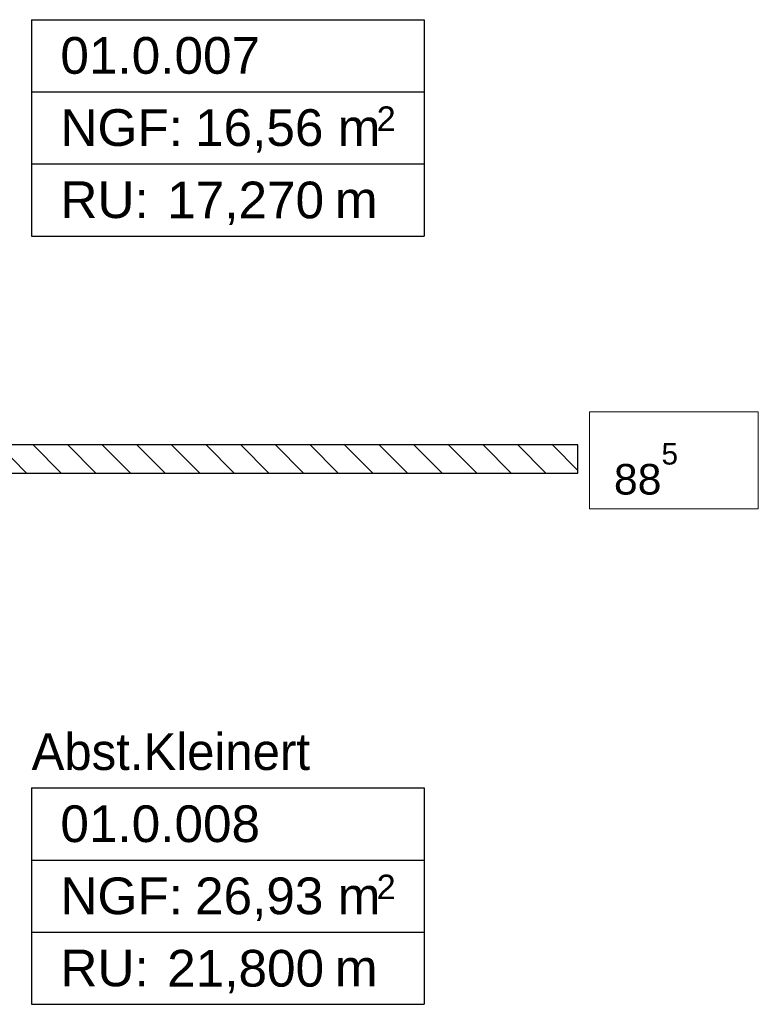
# Model space of a CAD drawing. Extents: x -73 to 183, y -4 to 85.
# Tile 29 of 98: x -31 to -28, y 36 to 40. Entities that reach past the tile are written whole.
import ezdxf

# ---------------------------------------------------------------- set-up
doc = ezdxf.new("R2010")
doc.units = 0
doc.header["$MEASUREMENT"] = 0
for name, color, linetype in [('0._EG_2_P_ZE_TEXT', 7, 'Continuous'), ('0._EG_2_R_NT_INNENWAND', 7, 'Continuous'), ('0._EG_2_Räume', 7, 'Continuous')]:
    doc.layers.add(name, color=color, linetype=linetype)
doc.styles.add('ERSTELLTER_STIL_1', font='ARIAL.TTF')
doc.styles.add('ERSTELLTER_STIL_3', font='txt')

msp = doc.modelspace()

# ---------------------------------------------------------------- hatches: boundary and pattern name
at = {"layer": '0._EG_2_R_NT_INNENWAND', "linetype": 'Continuous', "ltscale": 1000}
h = msp.add_hatch(dxfattribs=at)
h.set_pattern_fill('MW_Porenbeton_0002', color=256, style=0, pattern_type=2)
h.set_pattern_definition([(135, (0, 0), (0.07071068, 0.07071068), [])])
h.paths.add_polyline_path([(-32.2787, 38.32), (-32.2787, 38.205), (-28.5996, 38.205), (-28.5996, 38.32)], flags=0)

# ---------------------------------------------------------------- linework, layer by layer
at = {"layer": '0._EG_2_P_ZE_TEXT', "color": 255, "linetype": 'Continuous', "lineweight": 18, "ltscale": 1000}
for p, q in [((-27.8621, 38.4561), (-28.5519, 38.4561)), ((-28.5519, 38.4561), (-28.5519, 38.0596)), ((-27.8621, 38.0596), (-27.8621, 38.4561)), ((-28.5519, 38.0596), (-27.8621, 38.0596))]:
    msp.add_line(p, q, dxfattribs=at)
at = {"layer": '0._EG_2_R_NT_INNENWAND', "linetype": 'Continuous', "ltscale": 1000}
for p, q in [((-28.5996, 38.32), (-32.2787, 38.32)), ((-28.5996, 38.205), (-28.5996, 38.32)), ((-32.2787, 38.205), (-28.5996, 38.205))]:
    msp.add_line(p, q, dxfattribs=at)
at = {"layer": '0._EG_2_Räume', "linetype": 'Continuous', "ltscale": 1000}
for p, q in [((-30.8306, 40.0577), (-30.8306, 39.1738)), ((-30.8306, 40.0577), (-29.2271, 40.0577)), ((-29.2271, 40.0577), (-29.2271, 39.1738)), ((-30.8306, 39.7631), (-29.2271, 39.7631)), ((-30.8306, 39.4684), (-29.2271, 39.4684)), ((-30.8306, 39.1738), (-29.2271, 39.1738)), ((-30.8306, 36.9186), (-30.8306, 36.0347)), ((-30.8306, 36.9186), (-29.2271, 36.9186)), ((-29.2271, 36.9186), (-29.2271, 36.0347)), ((-30.8306, 36.624), (-29.2271, 36.624)), ((-30.8306, 36.3293), (-29.2271, 36.3293)), ((-30.8306, 36.0347), (-29.2271, 36.0347))]:
    msp.add_line(p, q, dxfattribs=at)

# ---------------------------------------------------------------- texts
at = {"layer": '0._EG_2_P_ZE_TEXT', "linetype": 'Continuous', "insert": (-28.4519, 38.3275), "char_height": 0.125, "attachment_point": 1, "style": 'ERSTELLTER_STIL_1'}
msp.add_mtext('{88\\A1{\\H0.7x;\\S5^  ;}}', dxfattribs=at)
at = {"layer": '0._EG_2_Räume', "linetype": 'Continuous'}
for s, insert, char_height, attachment_point, style in [('{01.0.007 }', (-30.7128, 39.9866), 0.15, 1, 'ERSTELLTER_STIL_1'), ('{NGF: }', (-30.7128, 39.6919), 0.15, 1, 'ERSTELLTER_STIL_1'), ('{16,56 m}', (-30.1628, 39.6919), 0.15, 1, 'ERSTELLTER_STIL_1'), ('{2}', (-29.4209, 39.7034), 0.1, 1, 'ERSTELLTER_STIL_1'), ('{RU: }', (-30.7128, 39.3973), 0.15, 1, 'ERSTELLTER_STIL_1'), ('{17,270}', (-30.2766, 39.2182), 0.15, 7, 'ERSTELLTER_STIL_1'), ('{ m}', (-29.6499, 39.3973), 0.15, 1, 'ERSTELLTER_STIL_1'), ('{Abst.Kleinert}', (-30.8306, 37.1421), 0.15, 1, 'ERSTELLTER_STIL_3'), ('{01.0.008 }', (-30.7128, 36.8475), 0.15, 1, 'ERSTELLTER_STIL_1'), ('{NGF: }', (-30.7128, 36.5528), 0.15, 1, 'ERSTELLTER_STIL_1'), ('{26,93 m}', (-30.1628, 36.5528), 0.15, 1, 'ERSTELLTER_STIL_1'), ('{2}', (-29.4209, 36.5643), 0.1, 1, 'ERSTELLTER_STIL_1'), ('{RU: }', (-30.7128, 36.2582), 0.15, 1, 'ERSTELLTER_STIL_1'), ('{21,800}', (-30.2766, 36.0791), 0.15, 7, 'ERSTELLTER_STIL_1'), ('{ m}', (-29.6499, 36.2582), 0.15, 1, 'ERSTELLTER_STIL_1')]:
    msp.add_mtext(s, dxfattribs=dict(at, insert=insert, char_height=char_height, attachment_point=attachment_point, style=style))

doc.saveas('drawing.dxf')
